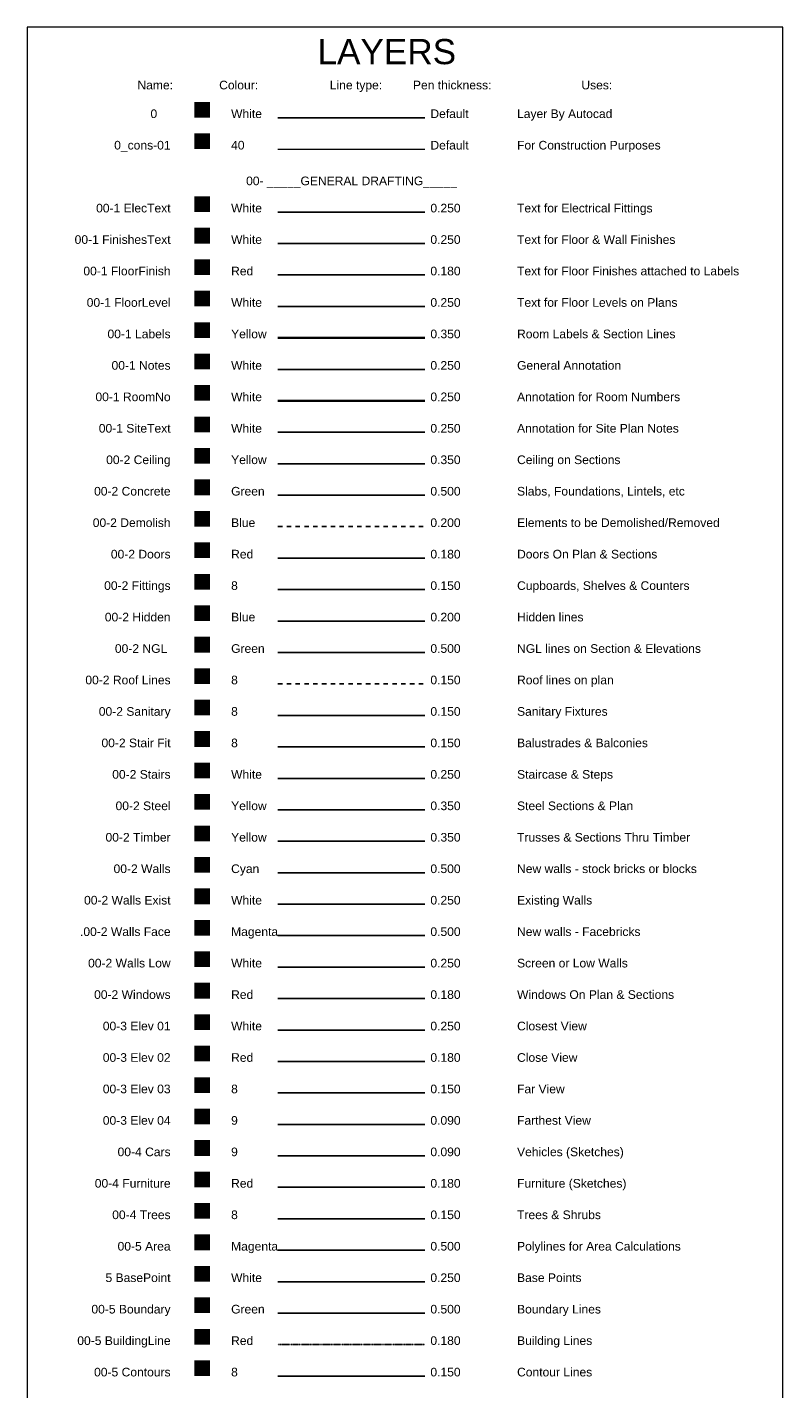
# Model space of a CAD drawing. Header units: millimetres. Extents: x -115474967 to 444143, y -74377 to 241828222.
# Tile 105 of 256: x -217560 to -193522, y 135108 to 178387. Entities that reach past the tile are written whole.
import ezdxf
from ezdxf.enums import TextEntityAlignment as Align

# ---------------------------------------------------------------- set-up
doc = ezdxf.new("R2010")
doc.units = ezdxf.units.MM
doc.header["$MEASUREMENT"] = 0
for name, pattern in [('Dashed', [280, 140, -140]), ('HIDDEN', [0.375, 0.25, -0.125]), ('PHANTOM', [2.5, 1.25, -0.25, 0.25, -0.25, 0.25, -0.25])]:
    doc.linetypes.add(name, pattern=pattern)
doc.layers.add('00- _____GENERAL DRAFTING_____', color=255, linetype='Continuous', plot=False)
for name, color, linetype in [('00-1 ElecText', 7, 'Continuous'), ('00-1 FinishesText', 7, 'Continuous'), ('00-1 FloorFinish', 1, 'Continuous'), ('00-1 FloorLevel', 7, 'Continuous'), ('00-1 Notes', 7, 'Continuous'), ('00-1 SiteText', 7, 'Continuous'), ('00-2 Ceiling', 2, 'Continuous'), ('00-2 Concrete', 3, 'Continuous'), ('00-2 Demolish', 5, 'Dashed'), ('00-2 Doors', 1, 'Continuous'), ('00-2 Fittings', 8, 'Continuous'), ('00-2 Hidden', 5, 'HIDDEN'), ('00-2 NGL', 3, 'Continuous'), ('00-2 Roof Lines', 8, 'Dashed'), ('00-2 Sanitary', 8, 'Continuous'), ('00-2 Stair Fit', 8, 'Continuous'), ('00-2 Stairs', 7, 'Continuous'), ('00-2 Steel', 2, 'Continuous'), ('00-2 Timber', 2, 'Continuous'), ('00-2 Walls', 4, 'Continuous'), ('00-2 Walls Exist', 7, 'Continuous'), ('00-2 Walls Face', 6, 'Continuous'), ('00-2 Walls Low', 7, 'Continuous'), ('00-2 Windows', 1, 'Continuous'), ('00-3 Elev 01', 7, 'Continuous'), ('00-3 Elev 02', 1, 'Continuous'), ('00-3 Elev 03', 9, 'Continuous'), ('00-3 Elev 04', 8, 'Continuous'), ('00-4 Cars', 9, 'Continuous'), ('00-4 Furnituire', 1, 'Continuous'), ('00-4 Trees', 8, 'Continuous'), ('00-5 Area', 6, 'Continuous'), ('00-5 BasePoint', 7, 'Continuous'), ('00-5 Boundary', 3, 'Continuous'), ('00-5 BuildingLine', 1, 'PHANTOM'), ('00-5 Contours', 8, 'Continuous')]:
    doc.layers.add(name, color=color, linetype=linetype)
doc.layers.add('00-1 Labels', color=4, linetype='Continuous', lineweight=35)
doc.layers.add('00-1 RoomNo', color=7, linetype='Continuous', lineweight=35)
doc.layers.add('0_cons_01', color=40, linetype='Continuous', lineweight=0, plot=False)
doc.styles.add('ARIAL', font='arial.ttf')

msp = doc.modelspace()

# ---------------------------------------------------------------- hatches: boundary and pattern name
msp.add_hatch(color=256).paths.add_polyline_path([(-211747.2593, 175511.86135), (-211747.2593, 176011.86135), (-212247.2593, 176011.86135), (-212247.2593, 175511.86135)])
at = {"layer": '00-1 ElecText'}
msp.add_hatch(color=256, dxfattribs=at).paths.add_polyline_path([(-211747.2593, 173011.86135), (-212247.2593, 173011.86135), (-212247.2593, 172511.86135), (-211747.2593, 172511.86135)])
at = {"layer": '00-1 FinishesText'}
msp.add_hatch(color=256, dxfattribs=at).paths.add_polyline_path([(-211747.2593, 172011.86135), (-212247.2593, 172011.86135), (-212247.2593, 171511.86135), (-211747.2593, 171511.86135)])
at = {"layer": '00-1 FloorFinish'}
msp.add_hatch(color=256, dxfattribs=at).paths.add_polyline_path([(-211747.2593, 171011.86135), (-212247.2593, 171011.86135), (-212247.2593, 170511.86135), (-211747.2593, 170511.86135)])
at = {"layer": '00-1 FloorLevel'}
msp.add_hatch(color=256, dxfattribs=at).paths.add_polyline_path([(-211747.2593, 170011.86135), (-212247.2593, 170011.86135), (-212247.2593, 169511.86135), (-211747.2593, 169511.86135)])
at = {"layer": '00-1 Labels'}
msp.add_hatch(color=256, dxfattribs=at).paths.add_polyline_path([(-211747.2593, 169011.86135), (-212247.2593, 169011.86135), (-212247.2593, 168511.86135), (-211747.2593, 168511.86135)])
at = {"layer": '00-1 Notes'}
msp.add_hatch(color=256, dxfattribs=at).paths.add_polyline_path([(-211747.2593, 168011.86135), (-212247.2593, 168011.86135), (-212247.2593, 167511.86135), (-211747.2593, 167511.86135)])
at = {"layer": '00-1 RoomNo'}
msp.add_hatch(color=256, dxfattribs=at).paths.add_polyline_path([(-211747.2593, 167011.86135), (-212247.2593, 167011.86135), (-212247.2593, 166511.86135), (-211747.2593, 166511.86135)])
at = {"layer": '00-1 SiteText'}
msp.add_hatch(color=256, dxfattribs=at).paths.add_polyline_path([(-211747.2593, 166011.86135), (-212247.2593, 166011.86135), (-212247.2593, 165511.86135), (-211747.2593, 165511.86135)])
at = {"layer": '00-2 Ceiling'}
msp.add_hatch(color=256, dxfattribs=at).paths.add_polyline_path([(-211747.2593, 165011.86135), (-212247.2593, 165011.86135), (-212247.2593, 164511.86135), (-211747.2593, 164511.86135)])
at = {"layer": '00-2 Concrete'}
msp.add_hatch(color=256, dxfattribs=at).paths.add_polyline_path([(-211747.2593, 164011.86135), (-212247.2593, 164011.86135), (-212247.2593, 163511.86135), (-211747.2593, 163511.86135)])
at = {"layer": '00-2 Demolish'}
msp.add_hatch(color=256, dxfattribs=at).paths.add_polyline_path([(-211747.2593, 163011.86135), (-212247.2593, 163011.86135), (-212247.2593, 162511.86135), (-211747.2593, 162511.86135)])
at = {"layer": '00-2 Doors'}
msp.add_hatch(color=256, dxfattribs=at).paths.add_polyline_path([(-211747.2593, 162011.86135), (-212247.2593, 162011.86135), (-212247.2593, 161511.86135), (-211747.2593, 161511.86135)])
at = {"layer": '00-2 Fittings'}
msp.add_hatch(color=256, dxfattribs=at).paths.add_polyline_path([(-211747.2593, 161011.86135), (-212247.2593, 161011.86135), (-212247.2593, 160511.86135), (-211747.2593, 160511.86135)])
at = {"layer": '00-2 Hidden'}
msp.add_hatch(color=256, dxfattribs=at).paths.add_polyline_path([(-211747.2593, 160011.86135), (-212247.2593, 160011.86135), (-212247.2593, 159511.86135), (-211747.2593, 159511.86135)])
at = {"layer": '00-2 NGL'}
msp.add_hatch(color=256, dxfattribs=at).paths.add_polyline_path([(-211747.2593, 159011.86135), (-212247.2593, 159011.86135), (-212247.2593, 158511.86135), (-211747.2593, 158511.86135)])
at = {"layer": '00-2 Roof Lines'}
msp.add_hatch(color=256, dxfattribs=at).paths.add_polyline_path([(-211747.2593, 158011.86135), (-212247.2593, 158011.86135), (-212247.2593, 157511.86135), (-211747.2593, 157511.86135)])
at = {"layer": '00-2 Sanitary'}
msp.add_hatch(color=256, dxfattribs=at).paths.add_polyline_path([(-211747.2593, 157011.86135), (-212247.2593, 157011.86135), (-212247.2593, 156511.86135), (-211747.2593, 156511.86135)])
msp.add_hatch(color=256, dxfattribs=at).paths.add_polyline_path([(-211747.2593, 157011.86135), (-212247.2593, 157011.86135), (-212247.2593, 156511.86135), (-211747.2593, 156511.86135)])
at = {"layer": '00-2 Stair Fit'}
msp.add_hatch(color=256, dxfattribs=at).paths.add_polyline_path([(-211747.2593, 156011.86135), (-212247.2593, 156011.86135), (-212247.2593, 155511.86135), (-211747.2593, 155511.86135)])
at = {"layer": '00-2 Stairs'}
msp.add_hatch(color=256, dxfattribs=at).paths.add_polyline_path([(-211747.2593, 155011.86135), (-212247.2593, 155011.86135), (-212247.2593, 154511.86135), (-211747.2593, 154511.86135)])
at = {"layer": '00-2 Steel'}
msp.add_hatch(color=256, dxfattribs=at).paths.add_polyline_path([(-211747.2593, 154011.86135), (-212247.2593, 154011.86135), (-212247.2593, 153511.86135), (-211747.2593, 153511.86135)])
at = {"layer": '00-2 Timber'}
msp.add_hatch(color=256, dxfattribs=at).paths.add_polyline_path([(-211747.2593, 153011.86135), (-212247.2593, 153011.86135), (-212247.2593, 152511.86135), (-211747.2593, 152511.86135)])
at = {"layer": '00-2 Walls'}
msp.add_hatch(color=256, dxfattribs=at).paths.add_polyline_path([(-211747.2593, 152011.86135), (-212247.2593, 152011.86135), (-212247.2593, 151511.86135), (-211747.2593, 151511.86135)])
at = {"layer": '00-2 Walls Exist'}
msp.add_hatch(color=256, dxfattribs=at).paths.add_polyline_path([(-211747.2593, 151011.86135), (-212247.2593, 151011.86135), (-212247.2593, 150511.86135), (-211747.2593, 150511.86135)])
at = {"layer": '00-2 Walls Face'}
msp.add_hatch(color=256, dxfattribs=at).paths.add_polyline_path([(-211747.2593, 150011.86135), (-212247.2593, 150011.86135), (-212247.2593, 149511.86135), (-211747.2593, 149511.86135)])
at = {"layer": '00-2 Walls Low'}
msp.add_hatch(color=256, dxfattribs=at).paths.add_polyline_path([(-211747.2593, 149011.86135), (-212247.2593, 149011.86135), (-212247.2593, 148511.86135), (-211747.2593, 148511.86135)])
at = {"layer": '00-2 Windows'}
msp.add_hatch(color=256, dxfattribs=at).paths.add_polyline_path([(-211747.2593, 148011.86135), (-212247.2593, 148011.86135), (-212247.2593, 147511.86135), (-211747.2593, 147511.86135)])
at = {"layer": '00-3 Elev 01'}
msp.add_hatch(color=256, dxfattribs=at).paths.add_polyline_path([(-211747.2593, 147011.86135), (-212247.2593, 147011.86135), (-212247.2593, 146511.86135), (-211747.2593, 146511.86135)])
at = {"layer": '00-3 Elev 02'}
msp.add_hatch(color=256, dxfattribs=at).paths.add_polyline_path([(-211747.2593, 146011.86135), (-212247.2593, 146011.86135), (-212247.2593, 145511.86135), (-211747.2593, 145511.86135)])
at = {"layer": '00-3 Elev 03'}
msp.add_hatch(color=256, dxfattribs=at).paths.add_polyline_path([(-211747.2593, 145011.86135), (-212247.2593, 145011.86135), (-212247.2593, 144511.86135), (-211747.2593, 144511.86135)])
at = {"layer": '00-3 Elev 04'}
msp.add_hatch(color=256, dxfattribs=at).paths.add_polyline_path([(-211747.2593, 144011.86135), (-212247.2593, 144011.86135), (-212247.2593, 143511.86135), (-211747.2593, 143511.86135)])
at = {"layer": '00-4 Cars'}
msp.add_hatch(color=256, dxfattribs=at).paths.add_polyline_path([(-211747.2593, 143011.86135), (-212247.2593, 143011.86135), (-212247.2593, 142511.86135), (-211747.2593, 142511.86135)])
at = {"layer": '00-4 Furnituire'}
msp.add_hatch(color=256, dxfattribs=at).paths.add_polyline_path([(-211747.2593, 142011.86135), (-212247.2593, 142011.86135), (-212247.2593, 141511.86135), (-211747.2593, 141511.86135)])
at = {"layer": '00-4 Trees'}
msp.add_hatch(color=256, dxfattribs=at).paths.add_polyline_path([(-211747.2593, 141011.86135), (-212247.2593, 141011.86135), (-212247.2593, 140511.86135), (-211747.2593, 140511.86135)])
at = {"layer": '00-5 Area'}
msp.add_hatch(color=256, dxfattribs=at).paths.add_polyline_path([(-211747.2593, 140011.86135), (-212247.2593, 140011.86135), (-212247.2593, 139511.86135), (-211747.2593, 139511.86135)])
at = {"layer": '00-5 BasePoint'}
msp.add_hatch(color=256, dxfattribs=at).paths.add_polyline_path([(-211747.2593, 139011.86135), (-212247.2593, 139011.86135), (-212247.2593, 138511.86135), (-211747.2593, 138511.86135)])
at = {"layer": '00-5 Boundary'}
msp.add_hatch(color=256, dxfattribs=at).paths.add_polyline_path([(-211747.2593, 138011.86135), (-212247.2593, 138011.86135), (-212247.2593, 137511.86135), (-211747.2593, 137511.86135)])
at = {"layer": '00-5 BuildingLine'}
msp.add_hatch(color=256, dxfattribs=at).paths.add_polyline_path([(-211747.2593, 137011.86135), (-212247.2593, 137011.86135), (-212247.2593, 136511.86135), (-211747.2593, 136511.86135)])
at = {"layer": '00-5 Contours'}
msp.add_hatch(color=256, dxfattribs=at).paths.add_polyline_path([(-211747.2593, 136011.86135), (-212247.2593, 136011.86135), (-212247.2593, 135511.86135), (-211747.2593, 135511.86135)])
at = {"layer": '0_cons_01'}
msp.add_hatch(color=256, dxfattribs=at).paths.add_polyline_path([(-211747.2593, 175011.86135), (-212247.2593, 175011.86135), (-212247.2593, 174511.86135), (-211747.2593, 174511.86135)])

# ---------------------------------------------------------------- linework, layer by layer
msp.add_line((-209582.7175, 175511.86135), (-204904.7175, 175511.86135))
at = {"layer": '00-1 ElecText'}
msp.add_line((-209582.7175, 172511.86135), (-204904.7175, 172511.86135), dxfattribs=at)
at = {"layer": '00-1 FinishesText'}
msp.add_line((-209582.7175, 171511.86135), (-204904.7175, 171511.86135), dxfattribs=at)
at = {"layer": '00-1 FloorFinish'}
msp.add_line((-209582.7175, 170511.86135), (-204904.7175, 170511.86135), dxfattribs=at)
at = {"layer": '00-1 FloorLevel'}
msp.add_line((-209582.7175, 169511.86135), (-204904.7175, 169511.86135), dxfattribs=at)
at = {"layer": '00-1 Labels'}
msp.add_line((-209582.7175, 168511.86135), (-204904.7175, 168511.86135), dxfattribs=at)
at = {"layer": '00-1 Notes'}
msp.add_line((-209582.7175, 167511.86135), (-204904.7175, 167511.86135), dxfattribs=at)
at = {"layer": '00-1 RoomNo'}
msp.add_line((-209582.7175, 166511.86135), (-204904.7175, 166511.86135), dxfattribs=at)
at = {"layer": '00-1 SiteText'}
msp.add_line((-209582.7175, 165511.86135), (-204904.7175, 165511.86135), dxfattribs=at)
at = {"layer": '00-2 Ceiling'}
msp.add_line((-209582.7175, 164511.86135), (-204904.7175, 164511.86135), dxfattribs=at)
at = {"layer": '00-2 Concrete'}
msp.add_line((-209582.7175, 163511.86135), (-204904.7175, 163511.86135), dxfattribs=at)
at = {"layer": '00-2 Demolish'}
msp.add_line((-209582.7175, 162511.86135), (-204904.7175, 162511.86135), dxfattribs=at)
at = {"layer": '00-2 Doors'}
msp.add_line((-209582.7175, 161511.86135), (-204904.7175, 161511.86135), dxfattribs=at)
at = {"layer": '00-2 Fittings'}
msp.add_line((-209582.7175, 160511.86135), (-204904.7175, 160511.86135), dxfattribs=at)
at = {"layer": '00-2 Hidden', "ltscale": 20}
msp.add_line((-209582.7175, 159511.86135), (-204904.7175, 159511.86135), dxfattribs=at)
at = {"layer": '00-2 NGL'}
msp.add_line((-209582.7175, 158511.86135), (-204904.7175, 158511.86135), dxfattribs=at)
at = {"layer": '00-2 Roof Lines'}
msp.add_line((-209582.7175, 157511.86135), (-204904.7175, 157511.86135), dxfattribs=at)
at = {"layer": '00-2 Sanitary'}
msp.add_line((-209582.7175, 156511.86135), (-204904.7175, 156511.86135), dxfattribs=at)
at = {"layer": '00-2 Stair Fit'}
msp.add_line((-209582.7175, 155511.86135), (-204904.7175, 155511.86135), dxfattribs=at)
at = {"layer": '00-2 Stairs'}
msp.add_line((-209582.7175, 154511.86135), (-204904.7175, 154511.86135), dxfattribs=at)
at = {"layer": '00-2 Steel'}
msp.add_line((-209582.7175, 153511.86135), (-204904.7175, 153511.86135), dxfattribs=at)
at = {"layer": '00-2 Timber'}
msp.add_line((-209582.7175, 152511.86135), (-204904.7175, 152511.86135), dxfattribs=at)
at = {"layer": '00-2 Walls'}
msp.add_line((-209582.7175, 151511.86135), (-204904.7175, 151511.86135), dxfattribs=at)
at = {"layer": '00-2 Walls Exist'}
msp.add_line((-209582.7175, 150511.86135), (-204904.7175, 150511.86135), dxfattribs=at)
at = {"layer": '00-2 Walls Face'}
msp.add_line((-209582.7175, 149511.86135), (-204904.7175, 149511.86135), dxfattribs=at)
at = {"layer": '00-2 Walls Low'}
msp.add_line((-209582.7175, 148511.86135), (-204904.7175, 148511.86135), dxfattribs=at)
at = {"layer": '00-2 Windows'}
msp.add_line((-209582.7175, 147511.86135), (-204904.7175, 147511.86135), dxfattribs=at)
at = {"layer": '00-3 Elev 01'}
msp.add_line((-209582.7175, 146511.86135), (-204904.7175, 146511.86135), dxfattribs=at)
at = {"layer": '00-3 Elev 02'}
msp.add_line((-209582.7175, 145511.86135), (-204904.7175, 145511.86135), dxfattribs=at)
at = {"layer": '00-3 Elev 03'}
msp.add_line((-209582.7175, 144511.86135), (-204904.7175, 144511.86135), dxfattribs=at)
at = {"layer": '00-3 Elev 04'}
msp.add_line((-209582.7175, 143511.86135), (-204904.7175, 143511.86135), dxfattribs=at)
at = {"layer": '00-4 Cars'}
msp.add_line((-209582.7175, 142511.86135), (-204904.7175, 142511.86135), dxfattribs=at)
at = {"layer": '00-4 Furnituire'}
msp.add_line((-209582.7175, 141511.86135), (-204904.7175, 141511.86135), dxfattribs=at)
at = {"layer": '00-4 Trees'}
msp.add_line((-209582.7175, 140511.86135), (-204904.7175, 140511.86135), dxfattribs=at)
at = {"layer": '00-5 Area'}
msp.add_line((-209582.7175, 139511.86135), (-204904.7175, 139511.86135), dxfattribs=at)
at = {"layer": '00-5 BasePoint'}
msp.add_line((-209582.7175, 138511.86135), (-204904.7175, 138511.86135), dxfattribs=at)
at = {"layer": '00-5 Boundary'}
msp.add_line((-209582.7175, 137511.86135), (-204904.7175, 137511.86135), dxfattribs=at)
at = {"layer": '00-5 BuildingLine'}
msp.add_line((-209582.7175, 136511.86135), (-204904.7175, 136511.86135), dxfattribs=at)
at = {"layer": '00-5 Contours'}
msp.add_line((-209582.7175, 135511.86135), (-204904.7175, 135511.86135), dxfattribs=at)
at = {"layer": '0_cons_01'}
msp.add_line((-209582.7175, 174511.86135), (-204904.7175, 174511.86135), dxfattribs=at)
msp.add_lwpolyline([(-193521.84222, 178387.48025), (-217560.05823, 178387.48025), (-217560.05823, 67533.8551), (-193521.84222, 67533.8551)], close=True, dxfattribs=at)

# ---------------------------------------------------------------- texts
at = {"style": 'ARIAL'}
for s, height, p in [('LAYERS', 800, (-208324.60931, 177212.7975)), ('Colour:', 275, (-211452.87888, 176411.99051)), ('Line type:', 275, (-207933.09069, 176411.99051)), ('Pen thickness:', 275, (-205288.86192, 176411.99051)), ('Uses:', 275, (-199929.53126, 176411.99051)), ('White', 275, (-211073.02321, 175500.61138)), ('Default', 275, (-204733.19326, 175500.61138)), ('Layer By Autocad', 275, (-201975.79646, 175500.61138))]:
    msp.add_text(s, height=height, dxfattribs=at).set_placement(p)
for s, p in [('Name:', (-212921.49539, 176411.99051)), ('0    ', (-212998.21083, 175500.61138))]:
    msp.add_text(s, height=275, dxfattribs=at).set_placement(p, align=Align.RIGHT)
at = {"layer": '00- _____GENERAL DRAFTING_____', "style": 'ARIAL'}
msp.add_text('00- _____GENERAL DRAFTING_____', height=275, dxfattribs=at).set_placement((-207243.7175, 173365.28262), align=Align.CENTER)
at = {"layer": '00-1 ElecText', "style": 'ARIAL'}
msp.add_text('00-1 ElecText', height=275, dxfattribs=at).set_placement((-212998.21083, 172500.61138), align=Align.RIGHT)
for s, p in [('White', (-211073.02321, 172500.61138)), ('0.250', (-204733.19326, 172500.61138)), ('Text for Electrical Fittings', (-201975.79646, 172500.61138))]:
    msp.add_text(s, height=275, dxfattribs=at).set_placement(p)
at = {"layer": '00-1 FinishesText', "style": 'ARIAL'}
msp.add_text('00-1 FinishesText', height=275, dxfattribs=at).set_placement((-212998.21083, 171500.61138), align=Align.RIGHT)
for s, p in [('White', (-211073.02321, 171500.61138)), ('0.250', (-204733.19326, 171500.61138)), ('Text for Floor & Wall Finishes', (-201975.79646, 171500.61138))]:
    msp.add_text(s, height=275, dxfattribs=at).set_placement(p)
at = {"layer": '00-1 FloorFinish', "style": 'ARIAL'}
msp.add_text('00-1 FloorFinish', height=275, dxfattribs=at).set_placement((-212998.21083, 170500.61138), align=Align.RIGHT)
for s, p in [('Red', (-211073.02321, 170500.61138)), ('0.180', (-204733.19326, 170500.61138)), ('Text for Floor Finishes attached to Labels', (-201975.79646, 170500.61138))]:
    msp.add_text(s, height=275, dxfattribs=at).set_placement(p)
at = {"layer": '00-1 FloorLevel', "style": 'ARIAL'}
msp.add_text('00-1 FloorLevel', height=275, dxfattribs=at).set_placement((-212998.21083, 169500.61138), align=Align.RIGHT)
for s, p in [('White', (-211073.02321, 169500.61138)), ('0.250', (-204733.19326, 169500.61138)), ('Text for Floor Levels on Plans', (-201975.79646, 169500.61138))]:
    msp.add_text(s, height=275, dxfattribs=at).set_placement(p)
at = {"layer": '00-1 Labels', "style": 'ARIAL'}
msp.add_text('00-1 Labels', height=275, dxfattribs=at).set_placement((-212998.21083, 168500.61138), align=Align.RIGHT)
for s, p in [('Yellow', (-211073.02321, 168500.61138)), ('Room Labels & Section Lines', (-201975.79646, 168500.61138)), ('0.350', (-204733.19326, 168500.61138))]:
    msp.add_text(s, height=275, dxfattribs=at).set_placement(p)
at = {"layer": '00-1 Notes', "style": 'ARIAL'}
msp.add_text('00-1 Notes', height=275, dxfattribs=at).set_placement((-212998.21083, 167500.61138), align=Align.RIGHT)
for s, p in [('White', (-211073.02321, 167500.61138)), ('0.250', (-204733.19326, 167500.61138)), ('General Annotation', (-201975.79646, 167500.61138))]:
    msp.add_text(s, height=275, dxfattribs=at).set_placement(p)
at = {"layer": '00-1 RoomNo', "style": 'ARIAL'}
msp.add_text('00-1 RoomNo', height=275, dxfattribs=at).set_placement((-212998.21083, 166500.61138), align=Align.RIGHT)
for s, p in [('White', (-211073.02321, 166500.61138)), ('0.250', (-204733.19326, 166500.61138)), ('Annotation for Room Numbers', (-201975.79646, 166500.61138))]:
    msp.add_text(s, height=275, dxfattribs=at).set_placement(p)
at = {"layer": '00-1 SiteText', "style": 'ARIAL'}
msp.add_text('00-1 SiteText', height=275, dxfattribs=at).set_placement((-212998.21083, 165500.61138), align=Align.RIGHT)
for s, p in [('White', (-211073.02321, 165500.61138)), ('0.250', (-204733.19326, 165500.61138)), ('Annotation for Site Plan Notes', (-201975.79646, 165500.61138))]:
    msp.add_text(s, height=275, dxfattribs=at).set_placement(p)
at = {"layer": '00-2 Ceiling', "style": 'ARIAL'}
msp.add_text('00-2 Ceiling', height=275, dxfattribs=at).set_placement((-212998.21083, 164500.61138), align=Align.RIGHT)
for s, p in [('Yellow', (-211073.02321, 164500.61138)), ('0.350', (-204733.19326, 164500.61138)), ('Ceiling on Sections', (-201975.79646, 164500.61138))]:
    msp.add_text(s, height=275, dxfattribs=at).set_placement(p)
at = {"layer": '00-2 Concrete', "style": 'ARIAL'}
msp.add_text('00-2 Concrete', height=275, dxfattribs=at).set_placement((-212998.21083, 163500.61138), align=Align.RIGHT)
for s, p in [('Green', (-211073.02321, 163500.61138)), ('0.500', (-204733.19326, 163500.61138)), ('Slabs, Foundations, Lintels, etc', (-201975.79646, 163500.61138))]:
    msp.add_text(s, height=275, dxfattribs=at).set_placement(p)
at = {"layer": '00-2 Demolish', "style": 'ARIAL'}
msp.add_text('00-2 Demolish', height=275, dxfattribs=at).set_placement((-212998.21083, 162500.61138), align=Align.RIGHT)
for s, p in [('Blue', (-211073.02321, 162500.61138)), ('0.200', (-204733.19326, 162500.61138)), ('Elements to be Demolished/Removed', (-201975.79646, 162500.61138)), ('Blue', (-211073.02321, 159500.61138)), ('0.200', (-204733.19326, 159500.61138))]:
    msp.add_text(s, height=275, dxfattribs=at).set_placement(p)
at = {"layer": '00-2 Doors', "style": 'ARIAL'}
msp.add_text('00-2 Doors', height=275, dxfattribs=at).set_placement((-212998.21083, 161500.61138), align=Align.RIGHT)
for s, p in [('Red', (-211073.02321, 161500.61138)), ('0.180', (-204733.19326, 161500.61138)), ('Doors On Plan & Sections', (-201975.79646, 161500.61138))]:
    msp.add_text(s, height=275, dxfattribs=at).set_placement(p)
at = {"layer": '00-2 Fittings', "style": 'ARIAL'}
msp.add_text('00-2 Fittings', height=275, dxfattribs=at).set_placement((-212998.21083, 160500.61138), align=Align.RIGHT)
for s, p in [('8', (-211073.02321, 160500.61138)), ('0.150', (-204733.19326, 160500.61138)), ('Cupboards, Shelves & Counters', (-201975.79646, 160500.61138))]:
    msp.add_text(s, height=275, dxfattribs=at).set_placement(p)
at = {"layer": '00-2 Hidden', "style": 'ARIAL'}
msp.add_text('00-2 Hidden', height=275, dxfattribs=at).set_placement((-212998.21083, 159500.61138), align=Align.RIGHT)
msp.add_text('Hidden lines', height=275, dxfattribs=at).set_placement((-201975.79646, 159500.61138))
at = {"layer": '00-2 NGL', "style": 'ARIAL'}
msp.add_text('00-2 NGL ', height=275, dxfattribs=at).set_placement((-212998.21083, 158500.61138), align=Align.RIGHT)
for s, p in [('Green', (-211073.02321, 158500.61138)), ('0.500', (-204733.19326, 158500.61138)), ('NGL lines on Section & Elevations', (-201975.79646, 158500.61138))]:
    msp.add_text(s, height=275, dxfattribs=at).set_placement(p)
at = {"layer": '00-2 Roof Lines', "style": 'ARIAL'}
msp.add_text('00-2 Roof Lines', height=275, dxfattribs=at).set_placement((-212998.21083, 157500.61138), align=Align.RIGHT)
for s, p in [('8', (-211073.02321, 157500.61138)), ('0.150', (-204733.19326, 157500.61138)), ('Roof lines on plan', (-201975.79646, 157500.61138))]:
    msp.add_text(s, height=275, dxfattribs=at).set_placement(p)
at = {"layer": '00-2 Sanitary', "style": 'ARIAL'}
msp.add_text('00-2 Sanitary', height=275, dxfattribs=at).set_placement((-212998.21083, 156500.61138), align=Align.RIGHT)
for s, p in [('8', (-211073.02321, 156500.61138)), ('0.150', (-204733.19326, 156500.61138)), ('Sanitary Fixtures', (-201975.79646, 156500.61138))]:
    msp.add_text(s, height=275, dxfattribs=at).set_placement(p)
at = {"layer": '00-2 Stair Fit', "style": 'ARIAL'}
msp.add_text('00-2 Stair Fit', height=275, dxfattribs=at).set_placement((-212998.21083, 155500.61138), align=Align.RIGHT)
for s, p in [('8', (-211073.02321, 155500.61138)), ('0.150', (-204733.19326, 155500.61138)), ('Balustrades & Balconies', (-201975.79646, 155500.61138))]:
    msp.add_text(s, height=275, dxfattribs=at).set_placement(p)
at = {"layer": '00-2 Stairs', "style": 'ARIAL'}
msp.add_text('00-2 Stairs', height=275, dxfattribs=at).set_placement((-212998.21083, 154500.61138), align=Align.RIGHT)
for s, p in [('White', (-211073.02321, 154500.61138)), ('0.250', (-204733.19326, 154500.61138)), ('Staircase & Steps', (-201975.79646, 154500.61138))]:
    msp.add_text(s, height=275, dxfattribs=at).set_placement(p)
at = {"layer": '00-2 Steel', "style": 'ARIAL'}
msp.add_text('00-2 Steel', height=275, dxfattribs=at).set_placement((-212998.21083, 153500.61138), align=Align.RIGHT)
for s, p in [('Yellow', (-211073.02321, 153500.61138)), ('0.350', (-204733.19326, 153500.61138)), ('Steel Sections & Plan', (-201975.79646, 153500.61138))]:
    msp.add_text(s, height=275, dxfattribs=at).set_placement(p)
at = {"layer": '00-2 Timber', "style": 'ARIAL'}
msp.add_text('00-2 Timber', height=275, dxfattribs=at).set_placement((-212998.21083, 152500.61138), align=Align.RIGHT)
for s, p in [('Yellow', (-211073.02321, 152500.61138)), ('0.350', (-204733.19326, 152500.61138)), ('Trusses & Sections Thru Timber', (-201975.79646, 152500.61138))]:
    msp.add_text(s, height=275, dxfattribs=at).set_placement(p)
at = {"layer": '00-2 Walls', "style": 'ARIAL'}
msp.add_text('00-2 Walls', height=275, dxfattribs=at).set_placement((-212998.21083, 151500.61138), align=Align.RIGHT)
for s, p in [('Cyan', (-211073.02321, 151500.61138)), ('0.500', (-204733.19326, 151500.61138)), ('New walls - stock bricks or blocks', (-201975.79646, 151500.61138))]:
    msp.add_text(s, height=275, dxfattribs=at).set_placement(p)
at = {"layer": '00-2 Walls Exist', "style": 'ARIAL'}
msp.add_text('00-2 Walls Exist', height=275, dxfattribs=at).set_placement((-212998.21083, 150500.61138), align=Align.RIGHT)
for s, p in [('White', (-211073.02321, 150500.61138)), ('0.250', (-204733.19326, 150500.61138)), ('Existing Walls', (-201975.79646, 150500.61138))]:
    msp.add_text(s, height=275, dxfattribs=at).set_placement(p)
at = {"layer": '00-2 Walls Face', "style": 'ARIAL'}
msp.add_text('.00-2 Walls Face', height=275, dxfattribs=at).set_placement((-212998.21083, 149500.61138), align=Align.RIGHT)
for s, p in [('Magenta', (-211073.02321, 149500.61138)), ('0.500', (-204733.19326, 149500.61138)), ('New walls - Facebricks', (-201975.79646, 149500.61138))]:
    msp.add_text(s, height=275, dxfattribs=at).set_placement(p)
at = {"layer": '00-2 Walls Low', "style": 'ARIAL'}
msp.add_text('00-2 Walls Low', height=275, dxfattribs=at).set_placement((-212998.21083, 148500.61138), align=Align.RIGHT)
for s, p in [('White', (-211073.02321, 148500.61138)), ('0.250', (-204733.19326, 148500.61138)), ('Screen or Low Walls', (-201975.79646, 148500.61138))]:
    msp.add_text(s, height=275, dxfattribs=at).set_placement(p)
at = {"layer": '00-2 Windows', "style": 'ARIAL'}
msp.add_text('00-2 Windows', height=275, dxfattribs=at).set_placement((-212998.21083, 147500.61138), align=Align.RIGHT)
for s, p in [('Red', (-211073.02321, 147500.61138)), ('0.180', (-204733.19326, 147500.61138)), ('Windows On Plan & Sections', (-201975.79646, 147500.61138))]:
    msp.add_text(s, height=275, dxfattribs=at).set_placement(p)
at = {"layer": '00-3 Elev 01', "style": 'ARIAL'}
msp.add_text('00-3 Elev 01', height=275, dxfattribs=at).set_placement((-212998.21083, 146500.61138), align=Align.RIGHT)
for s, p in [('White', (-211073.02321, 146500.61138)), ('0.250', (-204733.19326, 146500.61138)), ('Closest View', (-201975.79646, 146500.61138))]:
    msp.add_text(s, height=275, dxfattribs=at).set_placement(p)
at = {"layer": '00-3 Elev 02', "style": 'ARIAL'}
msp.add_text('00-3 Elev 02', height=275, dxfattribs=at).set_placement((-212998.21083, 145500.61138), align=Align.RIGHT)
for s, p in [('Red', (-211073.02321, 145500.61138)), ('0.180', (-204733.19326, 145500.61138)), ('Close View', (-201975.79646, 145500.61138))]:
    msp.add_text(s, height=275, dxfattribs=at).set_placement(p)
at = {"layer": '00-3 Elev 03', "style": 'ARIAL'}
msp.add_text('00-3 Elev 03', height=275, dxfattribs=at).set_placement((-212998.21083, 144500.61138), align=Align.RIGHT)
for s, p in [('8', (-211073.02321, 144500.61138)), ('0.150', (-204733.19326, 144500.61138)), ('Far View', (-201975.79646, 144500.61138))]:
    msp.add_text(s, height=275, dxfattribs=at).set_placement(p)
at = {"layer": '00-3 Elev 04', "style": 'ARIAL'}
msp.add_text('00-3 Elev 04', height=275, dxfattribs=at).set_placement((-212998.21083, 143500.61138), align=Align.RIGHT)
for s, p in [('9', (-211073.02321, 143500.61138)), ('0.090', (-204733.19326, 143500.61138)), ('Farthest View', (-201975.79646, 143500.61138))]:
    msp.add_text(s, height=275, dxfattribs=at).set_placement(p)
at = {"layer": '00-4 Cars', "style": 'ARIAL'}
msp.add_text('00-4 Cars', height=275, dxfattribs=at).set_placement((-212998.21083, 142500.61138), align=Align.RIGHT)
for s, p in [('9', (-211073.02321, 142500.61138)), ('0.090', (-204733.19326, 142500.61138)), ('Vehicles (Sketches)', (-201975.79646, 142500.61138))]:
    msp.add_text(s, height=275, dxfattribs=at).set_placement(p)
at = {"layer": '00-4 Furnituire', "style": 'ARIAL'}
msp.add_text('00-4 Furniture', height=275, dxfattribs=at).set_placement((-212998.21083, 141500.61138), align=Align.RIGHT)
for s, p in [('Red', (-211073.02321, 141500.61138)), ('0.180', (-204733.19326, 141500.61138)), ('Furniture (Sketches)', (-201975.79646, 141500.61138))]:
    msp.add_text(s, height=275, dxfattribs=at).set_placement(p)
at = {"layer": '00-4 Trees', "style": 'ARIAL'}
msp.add_text('00-4 Trees', height=275, dxfattribs=at).set_placement((-212998.21083, 140500.61138), align=Align.RIGHT)
for s, p in [('8', (-211073.02321, 140500.61138)), ('0.150', (-204733.19326, 140500.61138)), ('Trees & Shrubs', (-201975.79646, 140500.61138))]:
    msp.add_text(s, height=275, dxfattribs=at).set_placement(p)
at = {"layer": '00-5 Area', "style": 'ARIAL'}
for s, p in [('Polylines for Area Calculations', (-201975.79646, 139500.61138)), ('Magenta', (-211073.02321, 139500.61138)), ('0.500', (-204733.19326, 139500.61138))]:
    msp.add_text(s, height=275, dxfattribs=at).set_placement(p)
msp.add_text('00-5 Area', height=275, dxfattribs=at).set_placement((-212998.21083, 139500.61138), align=Align.RIGHT)
at = {"layer": '00-5 BasePoint', "style": 'ARIAL'}
msp.add_text('5 BasePoint', height=275, dxfattribs=at).set_placement((-212998.21083, 138500.61138), align=Align.RIGHT)
for s, p in [('White', (-211073.02321, 138500.61138)), ('0.250', (-204733.19326, 138500.61138)), ('Base Points', (-201975.79646, 138500.61138))]:
    msp.add_text(s, height=275, dxfattribs=at).set_placement(p)
at = {"layer": '00-5 Boundary', "style": 'ARIAL'}
msp.add_text('00-5 Boundary', height=275, dxfattribs=at).set_placement((-212998.21083, 137500.61138), align=Align.RIGHT)
for s, p in [('Green', (-211073.02321, 137500.61138)), ('0.500', (-204733.19326, 137500.61138)), ('Boundary Lines', (-201975.79646, 137500.61138))]:
    msp.add_text(s, height=275, dxfattribs=at).set_placement(p)
at = {"layer": '00-5 BuildingLine', "style": 'ARIAL'}
msp.add_text('00-5 BuildingLine', height=275, dxfattribs=at).set_placement((-212998.21083, 136500.61138), align=Align.RIGHT)
for s, p in [('Red', (-211073.02321, 136500.61138)), ('0.180', (-204733.19326, 136500.61138)), ('Building Lines', (-201975.79646, 136500.61138))]:
    msp.add_text(s, height=275, dxfattribs=at).set_placement(p)
at = {"layer": '00-5 Contours', "style": 'ARIAL'}
msp.add_text('00-5 Contours', height=275, dxfattribs=at).set_placement((-212998.21083, 135500.61138), align=Align.RIGHT)
for s, p in [('8', (-211073.02321, 135500.61138)), ('0.150', (-204733.19326, 135500.61138)), ('Contour Lines', (-201975.79646, 135500.61138))]:
    msp.add_text(s, height=275, dxfattribs=at).set_placement(p)
at = {"layer": '0_cons_01', "style": 'ARIAL'}
msp.add_text('0_cons-01', height=275, dxfattribs=at).set_placement((-212998.21083, 174500.61138), align=Align.RIGHT)
for s, p in [('40', (-211073.02321, 174500.61138)), ('Default', (-204733.19326, 174500.61138)), ('For Construction Purposes', (-201975.79646, 174500.61138))]:
    msp.add_text(s, height=275, dxfattribs=at).set_placement(p)

doc.saveas('drawing.dxf')
